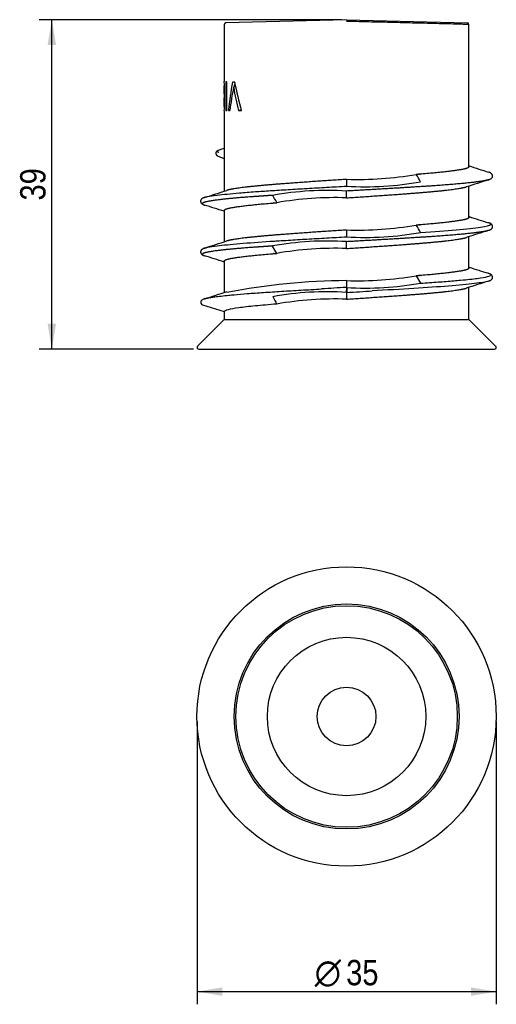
# Model space of a CAD drawing. Header units: millimetres. Extents: x 337 to 393, y 661 to 778.
import ezdxf
from ezdxf.enums import TextEntityAlignment as Align

# ---------------------------------------------------------------- set-up
doc = ezdxf.new("R2010")
doc.units = ezdxf.units.MM
for name, color, linetype in [('Default', 7, 'Continuous'), ('DV1_Default', 7, 'Continuous'), ('DV2_Default', 7, 'Continuous')]:
    doc.layers.add(name, color=color, linetype=linetype)
doc.styles.add('SEACAD_Arial_Narrow', font='ARIALN.TTF')
doc.styles.add('SEACAD_Solid_Edge_ANSI1_Symbols', font='semeca1.ttf')
doc.dimstyles.new('Taymode', dxfattribs={"dimtxt": 3, "dimasz": 3, "dimexe": 1.5, "dimexo": 0.6, "dimgap": 0.75, "dimtad": 1, "dimdec": 0, "dimdsep": 46, "dimtxsty": 'SEACAD_Arial_Narrow', "dimblk1": '_SE_FILLED', "dimblk2": '_SE_FILLED', "dimsah": 1, "dimcen": 1.5, "dimadec": 1, "dimazin": 0, "dimtfac": 0.5, "dimtdec": 3, "dimtmove": 0, "dimatfit": 3, "dimfxl": 1, "dimtolj": 1, "dimarcsym": 0})

# ---------------------------------------------------------------- blocks, each defined once
blk = doc.blocks.new('SE')
at = {"layer": 'DV1_Default', "color": 7, "linetype": 'Continuous'}
for p, q in [((375.27, 778), (360.97, 777.63)), ((375.28, 778), (389.57, 777.63)), ((360.77, 777.43), (360.77, 770.68)), ((389.77, 760.59), (389.77, 777.43)), ((360.8, 770.18), (360.77, 770.18)), ((360.77, 770.16), (360.77, 767.72)), ((360.98, 770.64), (360.98, 767.24)), ((361.08, 770.64), (360.98, 770.64)), ((361.08, 770.63), (360.98, 770.64)), ((361.08, 767.24), (361.08, 770.64)), ((362.01, 770.62), (361.76, 770.61)), ((362.02, 770.59), (361.76, 770.61)), ((362.13, 770.06), (361.88, 770.01)), ((360.77, 769.14), (360.77, 768.82)), ((360.8, 769.14), (360.77, 769.14)), ((360.81, 768.82), (360.77, 768.82)), ((360.81, 768.76), (360.78, 768.76)), ((360.77, 767.72), (360.78, 767.72)), ((360.81, 767.71), (360.77, 767.72)), ((360.77, 767.21), (360.77, 767.21)), ((360.77, 767.21), (360.77, 762.49)), ((360.78, 767.72), (360.81, 767.71)), ((361.08, 767.25), (360.98, 767.24)), ((360.98, 767.24), (361.08, 767.24)), ((361.27, 767.23), (361.43, 767.24)), ((361.43, 767.24), (361.27, 767.23)), ((362.8, 767.27), (362.47, 767.24)), ((362.47, 767.24), (362.81, 767.23)), ((360, 762.51), (360.78, 762.8)), ((360.14, 761.8), (360.77, 761.56)), ((360.77, 762.49), (360.77, 761.98)), ((360.77, 761.98), (360.77, 757.7)), ((389.77, 754.59), (389.77, 758.31)), ((360.77, 755.41), (360.77, 751.7)), ((389.77, 748.59), (389.77, 752.31)), ((367.02, 750.33), (366.5, 751.2)), ((360.77, 749.41), (360.77, 745.69)), ((383.53, 747.67), (384.04, 746.8)), ((375.24, 746.29), (375.27, 746.29)), ((389.77, 742.5), (389.77, 746.31)), ((375.27, 745.71), (375.31, 745.72)), ((358.2, 744.24), (360.78, 743.43)), ((360.77, 743.43), (360.77, 742.5)), ((360.77, 742.5), (357.62, 739.34)), ((360.77, 742.5), (389.77, 742.5)), ((392.93, 739.34), (389.77, 742.5)), ((357.76, 739), (392.79, 739))]:
    blk.add_line(p, q, dxfattribs=at)
for centre, radius, start, end in [((375.27, 777.8), 0.2, 88.5, 91.5), ((360.98, 777.43), 0.2, 91.5, 180.2633), ((389.57, 777.43), 0.2, 0.2407, 88.5), ((344.8, 769.66), 16.01, 357.8331, 3.676), ((341.63, 769.66), 19.15, 358.6455, 1.5481), ((426.04, 759.55), 65.23, 170.2308, 173.2374), ((424.9, 758.39), 64.08, 169.5511, 172.0639), ((417.04, 780.33), 56.12, 190.6016, 193.4934), ((423.08, 759.59), 62.01, 169.8572, 170.307), ((414.37, 781.1), 53.4, 191.3186, 195.0478), ((348.57, 768.27), 12.26, 355.013, 3.6454), ((349.9, 768.26), 10.88, 357.1312, 2.634), ((360.11, 762.23), 0.3, 109.7688, 135.8619), ((361.58, 762.8), 1.61, 190.3429, 200.7709), ((905.8, 2378.35), 1697.97, 252.30755, 252.3902), ((376.6, 799.33), 40.25, 268.1112, 279.9133), ((392.85, 758.68), 17.58, 178.6456, 181.2757), ((370.81, 751.57), 15.08, 28.6483, 32.4861), ((899.48, -839.51), 1677.14, 107.60925, 107.70456), ((377.55, 794.51), 36.29, 266.4081, 280.314), ((-148.81, 2355.1), 1676.72, 287.60935, 287.70457), ((373.06, 720.67), 37.11, 86.575, 100.1705), ((379.81, 764.48), 15.17, 208.6687, 212.4846), ((373.95, 716.67), 40.26, 88.1124, 99.912), ((356.78, 757.34), 18.5, 358.6714, 1.1719), ((-148.94, -842.52), 1677.16, 72.30708, 72.39075), ((894.64, 2337.3), 1661.19, 252.30696, 252.39046), ((376.6, 793.33), 40.25, 268.1112, 279.9133), ((370.11, 745.15), 15.9, 28.7939, 32.436), ((390.97, 752.71), 15.7, 178.5835, 181.5287), ((377.55, 788.51), 36.29, 266.4134, 280.3188), ((894.35, -829.39), 1660.23, 107.6095, 107.7048), ((-148.84, 2349.21), 1676.83, 287.60932, 287.70456), ((373, 715.54), 36.25, 86.3971, 100.3195), ((373.95, 710.7), 40.23, 88.1084, 99.916), ((361.39, 751.36), 13.89, 358.1498, 1.4791), ((-149.54, -850.4), 1679.13, 72.30715, 72.39061), ((895.11, 2332.79), 1662.74, 252.30703, 252.39036), ((376.6, 787.33), 40.25, 268.1112, 279.9133), ((375.7, 671.2), 75.9, 90.3223, 101.085), ((506.94, -1622.71), 2372.66, 93.18189, 93.25303), ((433.38, 749.28), 58.21, 182.9466, 183.2527), ((392.12, 746.69), 16.85, 178.627, 181.3744), ((377.56, 782.24), 36.02, 266.3667, 280.3745), ((444.3, 749.92), 69.12, 183.0162, 183.2318), ((899.36, -851.11), 1676.73, 107.60935, 107.70456), ((-139.64, 2313.71), 1645.93, 287.61452, 287.71187), ((373.01, 709.35), 36.43, 86.4363, 100.2522), ((389.94, 757.86), 26.62, 208.3904, 210.5521), ((367.38, 745.45), 7.9, 1.9201, 3.8183), ((416.81, 745.41), 41.53, 179.5814, 180.6946), ((451.19, 750.05), 76, 183.0374, 183.2724), ((325.18, 1674.35), 929.99, 273.0894, 273.27507), ((358.29, 744.53), 0.299, 151.3292, 252.8283), ((373.95, 704.63), 40.3, 88.1146, 99.904), ((357.76, 739.2), 0.2, 135, 270), ((392.79, 739.2), 0.2, 270, 45)]:
    blk.add_arc(centre, radius, start, end, dxfattribs=at)
for points, knots in [([(389.77, 777.43), (389.77, 777.43), (389.73, 777.43), (389.5, 777.44), (389.09, 777.45), (388.48, 777.47), (387.65, 777.49), (386.58, 777.52), (385.26, 777.55), (383.69, 777.59), (381.88, 777.64), (379.85, 777.69), (377.62, 777.74), (376.07, 777.78), (375.27, 777.8)], [0, 0, 0, 0, 0.062468, 0.12873, 0.198786, 0.272637, 0.350282, 0.431721, 0.516954, 0.605979, 0.698797, 0.795407, 0.895808, 1, 1, 1, 1]), ([(359.89, 762.44), (359.87, 762.41), (359.83, 762.37), (359.8, 762.28), (359.79, 762.21), (359.79, 762.16), (359.8, 762.12), (359.81, 762.08), (359.82, 762.05), (359.84, 762.01), (359.88, 761.96), (359.94, 761.9), (360.03, 761.84), (360.09, 761.82), (360.14, 761.8)], [0, 0, 0, 0, 0.146635, 0.260112, 0.339907, 0.367193, 0.386257, 0.409202, 0.447323, 0.500871, 0.5699, 0.685983, 0.829419, 1, 1, 1, 1]), ([(392.07, 759.04), (392.11, 759.05), (392.19, 759.08), (392.29, 759.12), (392.38, 759.18), (392.45, 759.23), (392.5, 759.29), (392.54, 759.36), (392.56, 759.45), (392.56, 759.52), (392.56, 759.57), (392.55, 759.6), (392.54, 759.62), (392.53, 759.64), (392.52, 759.66), (392.5, 759.7), (392.47, 759.74), (392.41, 759.8), (392.33, 759.86), (392.23, 759.91), (392.15, 759.94), (392.12, 759.95)], [0, 0, 0, 0, 0.081363, 0.177403, 0.260928, 0.331898, 0.390777, 0.442617, 0.488248, 0.524407, 0.550597, 0.567318, 0.57833, 0.594594, 0.616115, 0.642889, 0.696631, 0.763738, 0.84412, 0.937654, 1, 1, 1, 1]), ([(358.46, 756.96), (358.55, 756.99), (358.9, 757.08), (360.04, 757.25), (362.03, 757.45), (364.33, 757.63), (366.27, 757.76), (368.33, 757.89), (370.57, 758.02), (372.91, 758.16), (374.49, 758.24), (375.27, 758.29)], [0, 0, 0, 0, 0.067208, 0.200489, 0.399667, 0.50837, 0.600263, 0.700097, 0.800654, 0.900951, 1, 1, 1, 1]), ([(358.46, 756.96), (358.42, 756.95), (358.35, 756.92), (358.26, 756.88), (358.19, 756.84), (358.13, 756.8), (358.1, 756.77), (358.08, 756.74), (358.06, 756.73), (358.04, 756.7), (358.02, 756.66), (357.99, 756.6), (357.98, 756.52), (357.99, 756.43), (358.01, 756.35), (358.06, 756.28), (358.12, 756.21), (358.22, 756.14), (358.3, 756.1), (358.35, 756.08), (358.35, 756.08)], [0, 0, 0, 0, 0.077793, 0.167637, 0.243526, 0.305567, 0.353728, 0.38324, 0.403089, 0.416836, 0.444297, 0.480976, 0.526897, 0.579671, 0.632714, 0.699957, 0.781861, 0.878494, 0.989846, 1, 1, 1, 1]), ([(384.05, 752.8), (385.63, 752.91), (387.04, 753.01), (389.47, 753.22), (390.45, 753.32), (391.82, 753.53), (392.22, 753.63), (392.4, 753.81), (392.32, 753.88), (392.09, 753.96)], [0, 0, 0, 0, 0.269201, 0.269201, 0.538401, 0.538401, 0.807602, 0.807602, 1, 1, 1, 1]), ([(392.07, 753.04), (392.11, 753.05), (392.19, 753.08), (392.28, 753.12), (392.36, 753.16), (392.41, 753.2), (392.45, 753.23), (392.47, 753.26), (392.49, 753.28), (392.5, 753.3), (392.53, 753.34), (392.55, 753.4), (392.57, 753.48), (392.56, 753.57), (392.54, 753.65), (392.49, 753.72), (392.43, 753.79), (392.34, 753.86), (392.25, 753.9), (392.2, 753.92), (392.2, 753.92)], [0, 0, 0, 0, 0.085111, 0.175378, 0.2517, 0.314008, 0.362244, 0.391657, 0.411256, 0.424421, 0.450787, 0.486269, 0.53089, 0.582703, 0.635228, 0.701678, 0.782444, 0.877441, 0.986617, 1, 1, 1, 1]), ([(358.48, 750.96), (358.57, 750.99), (358.93, 751.08), (360.06, 751.25), (362.45, 751.5), (365.06, 751.68), (366.75, 751.79), (367.45, 751.83), (368.35, 751.89), (369.45, 751.96), (370.96, 752.05), (372.9, 752.16), (374.49, 752.24), (375.27, 752.29)], [0, 0, 0, 0, 0.066776, 0.19809, 0.399509, 0.598438, 0.623587, 0.648723, 0.698961, 0.749891, 0.799369, 0.900496, 1, 1, 1, 1]), ([(358.48, 750.96), (358.43, 750.95), (358.35, 750.92), (358.24, 750.87), (358.15, 750.81), (358.09, 750.76), (358.05, 750.71), (358.02, 750.66), (357.99, 750.59), (357.98, 750.54), (357.98, 750.48), (357.99, 750.44), (358, 750.39), (358.02, 750.35), (358.05, 750.3), (358.09, 750.25), (358.14, 750.19), (358.23, 750.14), (358.3, 750.1), (358.35, 750.08), (358.35, 750.08)], [0, 0, 0, 0, 0.099514, 0.199845, 0.285753, 0.357164, 0.414026, 0.456326, 0.500665, 0.534013, 0.558749, 0.584189, 0.6114, 0.640383, 0.675587, 0.728665, 0.800241, 0.89027, 0.998667, 1, 1, 1, 1]), ([(384.04, 746.8), (384.4, 746.83), (385.12, 746.87), (386.13, 746.94), (387.08, 747.01), (387.97, 747.09), (389.33, 747.21), (390.88, 747.37), (392.1, 747.58), (392.46, 747.78), (392.25, 747.91), (392.08, 747.96)], [0, 0, 0, 0, 0.061827, 0.123272, 0.185074, 0.247085, 0.308944, 0.492477, 0.67663, 0.86122, 1, 1, 1, 1]), ([(392.09, 747.04), (392.13, 747.06), (392.21, 747.08), (392.31, 747.13), (392.39, 747.19), (392.45, 747.24), (392.5, 747.29), (392.53, 747.35), (392.55, 747.41), (392.57, 747.47), (392.57, 747.53), (392.56, 747.57), (392.54, 747.62), (392.52, 747.66), (392.5, 747.71), (392.46, 747.75), (392.4, 747.81), (392.32, 747.86), (392.21, 747.92), (392.11, 747.95), (392.06, 747.97)], [0, 0, 0, 0, 0.073194, 0.165862, 0.245179, 0.311078, 0.363508, 0.402457, 0.443602, 0.475659, 0.500465, 0.525018, 0.550121, 0.575775, 0.606377, 0.653413, 0.717491, 0.79857, 0.896574, 1, 1, 1, 1]), ([(392.09, 747.04), (392.09, 747.04), (392.08, 747.04), (391.77, 746.94), (391.22, 746.85), (389.62, 746.66), (388.57, 746.56), (386.12, 746.36), (384.75, 746.27), (381.69, 746.08), (380.02, 745.98), (378.31, 745.88)], [0, 0, 0, 0, 0.002978, 0.002978, 0.252233, 0.252233, 0.501489, 0.501489, 0.750744, 0.750744, 1, 1, 1, 1]), ([(358.46, 744.96), (358.47, 744.96), (358.56, 744.99), (358.77, 745.04), (359.16, 745.12), (359.7, 745.2), (360.41, 745.28), (361.19, 745.36), (362.19, 745.46), (363.52, 745.57), (365.41, 745.7), (367.55, 745.84), (369.86, 745.98), (371.49, 746.07), (372.3, 746.12)], [0, 0, 0, 0, 0.007173, 0.071225, 0.13527, 0.199314, 0.279395, 0.359469, 0.409507, 0.520398, 0.640306, 0.76021, 0.880106, 1, 1, 1, 1]), ([(358.5, 744.97), (358.43, 744.95), (358.32, 744.91), (358.19, 744.84), (358.08, 744.76), (358.05, 744.7), (358.02, 744.67)], [0, 0, 0, 0, 0.249165, 0.498685, 0.748868, 1, 1, 1, 1]), ([(367.02, 744.33), (366.07, 744.25), (365.22, 744.18), (363.71, 744.03), (363.04, 743.95), (361.43, 743.73), (360.83, 743.58), (360.78, 743.43)], [0, 0, 0, 0, 0.25, 0.25, 0.5, 0.5, 1, 1, 1, 1])]:
    blk.add_open_spline(points, degree=3, knots=knots, dxfattribs=at)
for points, degree in [([(360.78, 769.21), (360.78, 769.17), (360.77, 769.14)], 2), ([(360.77, 768.82), (360.78, 768.79), (360.78, 768.76)], 2), ([(358.41, 756.06), (358.43, 756.05), (358.46, 756.05), (358.48, 756.04)], 3), ([(392.15, 753.94), (392.12, 753.95), (392.1, 753.96), (392.07, 753.97)], 3)]:
    blk.add_open_spline(points, degree=degree, dxfattribs=at)
for points, weights, degree, knots in [([(389.77, 760.59), (389.77, 760.44), (389.06, 760.29), (387.61, 759.99), (383.8, 759.69), (383.67, 759.68), (383.53, 759.67)], [0.975528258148, 0.975528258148, 1, 0.951056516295, 1, 0.998219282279, 0.996568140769], 2, [0, 0, 0, 0.32544, 0.32544, 0.976319, 0.976319, 1, 1, 1]), ([(375.27, 759.09), (370.56, 758.79), (366.75, 758.49), (362.94, 758.19), (361.48, 757.89), (361.24, 757.85), (361.08, 757.79)], [1, 0.951056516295, 1, 0.951056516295, 1, 0.991560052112, 0.986030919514], 2, [0, 0, 0, 0.460311, 0.460311, 0.920623, 0.920623, 1, 1, 1]), ([(392.08, 759.04), (391.94, 759), (391.76, 758.96), (391.52, 758.91), (390.4, 758.72), (388.26, 758.51), (385.32, 758.31), (382.37, 758.12), (378.91, 757.91), (375.28, 757.71)], [0.983508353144, 0.987504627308, 0.993001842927, 1, 0.967371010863, 0.967371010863, 1, 0.967374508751, 0.967371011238, 0.999989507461], 3, [0, 0, 0, 0, 0.096857, 0.096857, 0.096857, 0.548453, 0.548453, 0.548453, 1, 1, 1, 1]), ([(375.27, 756.91), (379.99, 757.21), (383.8, 757.51), (387.61, 757.81), (389.06, 758.11), (389.31, 758.16), (389.47, 758.21)], [1, 0.951056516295, 1, 0.951056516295, 1, 0.991567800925, 0.986041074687], 2, [0, 0, 0, 0.460345, 0.460345, 0.92069, 0.92069, 1, 1, 1]), ([(366.5, 757.2), (366.07, 757.17), (365.64, 757.14), (365.23, 757.11), (362.29, 756.92), (360.15, 756.71), (359.03, 756.51), (358.16, 756.36), (357.96, 756.2), (358.46, 756.04)], [0.987973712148, 0.99131121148, 0.995319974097, 1, 0.967371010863, 0.967371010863, 1, 0.974534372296, 0.96894365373, 0.983227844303], 3, [0, 0, 0, 0, 0.074553, 0.074553, 0.074553, 0.594333, 0.594333, 0.594333, 1, 1, 1, 1]), ([(360.77, 755.41), (360.77, 755.56), (361.48, 755.71), (362.94, 756.01), (366.75, 756.31), (366.88, 756.32), (367.02, 756.33)], [0.975528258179, 0.975529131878, 1, 0.951056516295, 1, 0.998213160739, 0.996556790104], 2, [0, 0, 0, 0.325405, 0.325405, 0.976239, 0.976239, 1, 1, 1]), ([(389.77, 754.59), (389.77, 754.44), (389.06, 754.29), (387.61, 753.99), (383.8, 753.69), (383.67, 753.68), (383.53, 753.67)], [0.975528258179, 0.975529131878, 1, 0.951056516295, 1, 0.998219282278, 0.996568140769], 2, [0, 0, 0, 0.325432, 0.325432, 0.976319, 0.976319, 1, 1, 1]), ([(375.27, 753.09), (370.56, 752.79), (366.75, 752.49), (362.94, 752.19), (361.48, 751.89), (361.24, 751.85), (361.08, 751.79)], [1, 0.951056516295, 1, 0.951056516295, 1, 0.991567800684, 0.986041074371], 2, [0, 0, 0, 0.460345, 0.460345, 0.92069, 0.92069, 1, 1, 1]), ([(375.27, 750.91), (379.99, 751.21), (383.8, 751.51), (387.61, 751.81), (389.06, 752.11), (389.31, 752.16), (389.47, 752.21)], [1, 0.951056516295, 1, 0.951056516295, 1, 0.991560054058, 0.986030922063], 2, [0, 0, 0, 0.460311, 0.460311, 0.920623, 0.920623, 1, 1, 1]), ([(392.08, 753.04), (391.94, 753), (391.75, 752.95), (391.52, 752.91), (390.4, 752.72), (388.26, 752.51), (385.32, 752.31), (382.37, 752.12), (378.91, 751.91), (375.28, 751.71)], [0.983581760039, 0.987571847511, 0.993044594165, 1, 0.967371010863, 0.967371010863, 1, 0.967379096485, 0.967371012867, 0.999975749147], 3, [0, 0, 0, 0, 0.096328, 0.096328, 0.096328, 0.54822, 0.54822, 0.54822, 1, 1, 1, 1]), ([(366.51, 751.2), (366.07, 751.17), (365.64, 751.14), (365.23, 751.11), (362.29, 750.92), (360.15, 750.71), (359.03, 750.51), (358.16, 750.36), (357.96, 750.2), (358.46, 750.04)], [0.987990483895, 0.991324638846, 0.995327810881, 1, 0.967371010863, 0.967371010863, 1, 0.974534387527, 0.968943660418, 0.983227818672], 3, [0, 0, 0, 0, 0.074437, 0.074437, 0.074437, 0.594282, 0.594282, 0.594282, 1, 1, 1, 1]), ([(360.77, 749.41), (360.77, 749.56), (361.48, 749.71), (362.94, 750.01), (366.75, 750.31), (366.88, 750.32), (367.02, 750.33)], [0.975528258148, 0.975528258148, 1, 0.951056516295, 1, 0.998207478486, 0.996546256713], 2, [0, 0, 0, 0.3253886, 0.3253886, 0.9761657, 0.9761657, 1, 1, 1]), ([(389.77, 748.59), (389.77, 748.44), (389.06, 748.29), (387.61, 747.99), (383.8, 747.69), (383.67, 747.68), (383.53, 747.67)], [0.975528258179, 0.975527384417, 1, 0.951056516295, 1, 0.998219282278, 0.996568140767], 2, [0, 0, 0, 0.3254475, 0.3254475, 0.9763192, 0.9763192, 1, 1, 1]), ([(375.27, 744.91), (379.99, 745.21), (383.8, 745.51), (387.61, 745.81), (389.06, 746.11), (389.31, 746.16), (389.47, 746.21)], [1, 0.951056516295, 1, 0.951056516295, 1, 0.991564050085, 0.986036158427], 2, [0, 0, 0, 0.460329, 0.460329, 0.920657, 0.920657, 1, 1, 1])]:
    blk.add_rational_spline(points, weights, degree=degree, knots=knots, dxfattribs=at)
blk = doc.blocks.new('SE1')
at = {"layer": 'DV2_Default', "color": 7, "linetype": 'Continuous'}
blk.add_line((367.16, 690.8), (367.16, 690.8), dxfattribs=at)
for radius in [17.72, 13.32, 13.12, 9.38, 3.48]:
    blk.add_circle((375.27, 695.49), radius, dxfattribs=at)
blk.add_arc((367.29, 690.88), 0.00319, 70.8451, 116.152, dxfattribs=at)
blk = doc.blocks.new('DMBLK3')
at = {"layer": 'Default', "linetype": 'Continuous'}
for points in [[(360.56, 662.41), (360.56, 663.41), (357.56, 662.91)], [(389.99, 662.41), (392.99, 662.91), (389.99, 663.41)]]:
    blk.add_hatch(color=7, dxfattribs=at).paths.add_polyline_path(points)
at = {"layer": 'Default', "color": 7, "linetype": 'Continuous'}
for p, q in [((357.56, 694.89), (357.56, 661.41)), ((392.99, 694.89), (392.99, 661.41)), ((357.56, 662.91), (392.99, 662.91))]:
    blk.add_line(p, q, dxfattribs=at)
for s, style, p in [('O', 'SEACAD_Solid_Edge_ANSI1_Symbols', (371.5, 666.66)), ('35', 'SEACAD_Arial_Narrow', (375.23, 666.66))]:
    blk.add_text(s, height=3, dxfattribs=dict(at, style=style)).set_placement(p, align=Align.TOP_LEFT)
blk = doc.blocks.new('_SE_FILLED')
at = {"color": 0}
blk.add_line((0, 0), (-1, 0), dxfattribs=at)
blk.add_solid([(0, 0), (-1, -0.1665), (-1, 0.1665), (0, 0)], dxfattribs=at)
blk = doc.blocks.new('DMBLK4')
at = {"layer": 'Default', "linetype": 'Continuous'}
for points in [[(339.86, 775), (340.86, 775), (340.36, 778)], [(339.86, 742), (340.36, 739), (340.86, 742)]]:
    blk.add_hatch(color=7, dxfattribs=at).paths.add_polyline_path(points)
at = {"layer": 'Default', "color": 7, "linetype": 'Continuous'}
for p, q in [((374.68, 778), (338.86, 778)), ((340.36, 739), (340.36, 778)), ((357.16, 739), (338.86, 739))]:
    blk.add_line(p, q, dxfattribs=at)
at = {"layer": 'Default', "color": 7, "linetype": 'Continuous', "style": 'SEACAD_Arial_Narrow'}
blk.add_text('39', height=3, rotation=90, dxfattribs=at).set_placement((336.61, 756.59), align=Align.TOP_LEFT)

msp = doc.modelspace()

# ---------------------------------------------------------------- block references
at = {"layer": 'Default'}
for name in ['SE', 'SE1']:
    msp.add_blockref(name, (0, 0), dxfattribs=at)

# ---------------------------------------------------------------- dimensions: what is measured, and where the dimension line sits
at = {"layer": 'Default', "color": 7, "linetype": 'Continuous'}
dim = msp.add_linear_dim(base=(340.357, 778.001), p1=(357.757, 739.001), p2=(375.28, 778.001), angle=90, text='\\A1;<>', dimstyle='Taymode', override={"dimdec": 2, "dimtolj": 0}, dxfattribs=at)
dim.commit()
dim.dimension.update_dxf_attribs({"geometry": 'DMBLK4', "text_midpoint": (340.357, 758.501), "dimtype": 160})
dim = msp.add_linear_dim(base=(392.992, 662.907), p1=(357.557, 695.489), p2=(392.992, 695.489), angle=0, text='\\A1;%%c<>', dimstyle='Taymode', dxfattribs=at)
dim.commit()
dim.dimension.update_dxf_attribs({"geometry": 'DMBLK3', "text_midpoint": (375.274, 662.907), "dimtype": 161})

doc.saveas('drawing.dxf')
